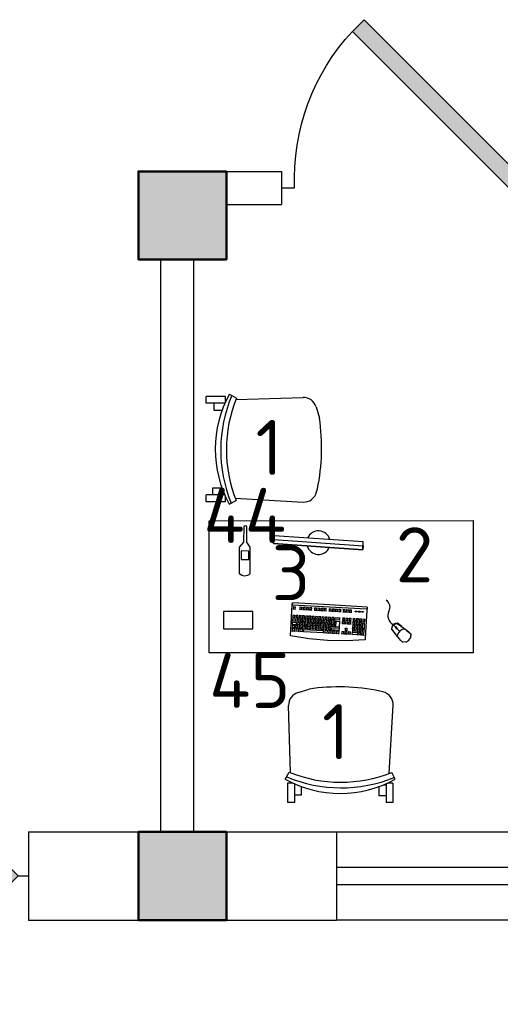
# Model space of a CAD drawing. Header units: millimetres. Extents: x 151654 to 877351, y 70322 to 154322.
# Tile 46 of 173: x 238033 to 240217, y 128156 to 132627. Entities that reach past the tile are written whole.
import ezdxf

# ---------------------------------------------------------------- set-up
doc = ezdxf.new("R2010")
doc.units = ezdxf.units.MM
doc.layers.add('kolonn', color=7, linetype='Continuous')
doc.layers.add('технологич.о', color=152, linetype='Continuous', lineweight=30)
doc.styles.add('GOST', font='isocpeur.ttf')

# ---------------------------------------------------------------- blocks, each defined once
blk = doc.blocks.new('ghsdd')
at = {"ltscale": 50, "true_color": 0x757575}
h = blk.add_hatch(color=8, dxfattribs=at)
h.paths.add_polyline_path([(0, 200), (-200, 200), (-200, 0), (0, 0)])
h.paths.add_polyline_path([(200, 0), (200, 200), (0, 200), (0, 0)])
h.paths.add_polyline_path([(0, 0), (-200, 0), (-200, -200), (0, -200)])
h.paths.add_polyline_path([(0, 0), (0, -200), (200, -200), (200, 0)])
at = {"lineweight": 50, "ltscale": 50}
blk.add_lwpolyline([(200, 200), (200, -200), (-200, -200), (-200, 200), (200, 200)], dxfattribs=at)
blk = doc.blocks.new('jfgjhsdf')
blk.add_hatch(color=1).paths.add_polyline_path([(-592.6, 730.9), (-636.7, 686.7), (0, 50), (44.2, 94.2)])
at = {"color": 1}
for p, q in [((0, 1000), (0, 950)), ((0, 50), (0, 0))]:
    blk.add_line(p, q, dxfattribs=at)
blk.add_lwpolyline([(0, 50), (-636.7, 686.7), (-592.6, 730.9), (44.2, 94.2), (0, 50)], dxfattribs=at)
blk.add_arc((-33.5, 129.6), 821.1, 87.662, 132.9147, dxfattribs=at)
blk = doc.blocks.new('клавиатура')
at = {"layer": 'технологич.о', "ltscale": 2}
for p, q in [((-819747.7, 168021.3), (-819733.3, 168105.6)), ((-819733.3, 168105.6), (-819592.6, 168097.4)), ((-819712.4, 168098.6), (-819713.7, 168099.7)), ((-819713.1, 168087), (-819712.4, 168098.6)), ((-819701.9, 168098), (-819712.4, 168098.6)), ((-819702.6, 168086.4), (-819701.9, 168098)), ((-819701.9, 168098), (-819700.9, 168098.7)), ((-819697.1, 168097.7), (-819698.3, 168098.8)), ((-819697.8, 168086), (-819697.1, 168097.7)), ((-819686.6, 168097.1), (-819697.1, 168097.7)), ((-819687.3, 168085.4), (-819686.6, 168097.1)), ((-819686.6, 168097.1), (-819685.7, 168097.7)), ((-819682.4, 168096.8), (-819683.4, 168097.8)), ((-819683.4, 168078.8), (-819682.4, 168096.8)), ((-819682.4, 168096.8), (-819671.9, 168096.2)), ((-819671.9, 168096.2), (-819672.9, 168078.2)), ((-819671.9, 168096.2), (-819671.1, 168096.8)), ((-819667.1, 168095.9), (-819668, 168096.8)), ((-819592.6, 168097.4), (-819598, 168012.6)), ((-819593.9, 167927.3), (-819584.1, 168096.9)), ((-819584.1, 168096.9), (-819592.6, 168097.4)), ((-819591.9, 168097.4), (-819584.1, 168096.9)), ((-819716.4, 168050.3), (-819715.2, 168051.6)), ((-819714.5, 168063.2), (-819715.6, 168064.3)), ((-819715.4, 168067.9), (-819714.1, 168069.2)), ((-819715.2, 168051.6), (-819714.5, 168063.2)), ((-819715.2, 168051.6), (-819704.6, 168051)), ((-819713.5, 168080.8), (-819714.7, 168081.9)), ((-819714.5, 168085.6), (-819713.1, 168087)), ((-819704, 168062.6), (-819714.5, 168063.2)), ((-819714.1, 168069.2), (-819713.5, 168080.8)), ((-819714.1, 168069.2), (-819703.6, 168068.6)), ((-819702.9, 168080.2), (-819713.5, 168080.8)), ((-819713.1, 168087), (-819702.6, 168086.4)), ((-819704.6, 168051), (-819704, 168062.6)), ((-819704, 168062.6), (-819703, 168063.2)), ((-819703.6, 168068.6), (-819702.9, 168080.2)), ((-819703.6, 168068.6), (-819702.8, 168067.6)), ((-819702.9, 168080.2), (-819701.9, 168080.9)), ((-819702.6, 168086.4), (-819701.7, 168085.3)), ((-819699.9, 168052), (-819700.9, 168052.9)), ((-819700.7, 168056.8), (-819699.6, 168057.6)), ((-819700.5, 168043.1), (-819699.9, 168052)), ((-819699.1, 168066.6), (-819700.1, 168067.5)), ((-819699.9, 168071.3), (-819698.8, 168072.2)), ((-819689.4, 168051.4), (-819699.9, 168052)), ((-819699.6, 168057.6), (-819699.1, 168066.6)), ((-819699.6, 168057.6), (-819689.1, 168057)), ((-819698.2, 168081.2), (-819699.3, 168082.2)), ((-819688.6, 168066), (-819699.1, 168066.6)), ((-819699, 168085.1), (-819697.8, 168086)), ((-819698.8, 168072.2), (-819698.2, 168081.2)), ((-819698.8, 168072.2), (-819688.2, 168071.6)), ((-819687.7, 168080.6), (-819698.2, 168081.2)), ((-819697.8, 168086), (-819687.3, 168085.4)), ((-819689.9, 168042.5), (-819689.4, 168051.4)), ((-819689.4, 168051.4), (-819688.7, 168051.9)), ((-819689.1, 168057), (-819688.6, 168066)), ((-819689.1, 168057), (-819688.4, 168056.4)), ((-819688.6, 168066), (-819687.8, 168066.5)), ((-819688.2, 168071.6), (-819687.7, 168080.6)), ((-819688.2, 168071.6), (-819687.5, 168070.9)), ((-819687.7, 168080.6), (-819686.8, 168081.2)), ((-819687.3, 168085.4), (-819686.5, 168084.7)), ((-819684.2, 168058.5), (-819685.1, 168059.3)), ((-819684.9, 168063.3), (-819683.9, 168064.2)), ((-819684.7, 168049.6), (-819684.2, 168058.5)), ((-819684.5, 168077.9), (-819683.4, 168078.8)), ((-819683.3, 168073.1), (-819684.3, 168074)), ((-819673.7, 168057.9), (-819684.2, 168058.5)), ((-819683.9, 168064.2), (-819683.3, 168073.1)), ((-819683.9, 168064.2), (-819673.3, 168063.6)), ((-819683.4, 168078.8), (-819672.9, 168078.2)), ((-819672.8, 168072.5), (-819683.3, 168073.1)), ((-819674.2, 168048.9), (-819673.7, 168057.9)), ((-819673.7, 168057.9), (-819673, 168058.4)), ((-819673.3, 168063.6), (-819672.8, 168072.5)), ((-819673.3, 168063.6), (-819672.7, 168062.9)), ((-819672.9, 168078.2), (-819672.3, 168077.5)), ((-819672.8, 168072.5), (-819672.1, 168073)), ((-819670.2, 168050.7), (-819669.2, 168051.4)), ((-819668.7, 168060.4), (-819669.5, 168061.2)), ((-819669.4, 168065.2), (-819668.4, 168066)), ((-819669.2, 168051.4), (-819668.7, 168060.4)), ((-819669.2, 168051.4), (-819658.7, 168050.8)), ((-819668.9, 168080.2), (-819667.9, 168081.1)), ((-819667.9, 168075), (-819668.8, 168075.8)), ((-819658.2, 168059.8), (-819668.7, 168060.4)), ((-819668.4, 168066), (-819667.9, 168075)), ((-819668.4, 168066), (-819657.8, 168065.4)), ((-819667.9, 168081.1), (-819667.1, 168095.9)), ((-819667.9, 168081.1), (-819657.4, 168080.5)), ((-819657.3, 168074.4), (-819667.9, 168075)), ((-819667.1, 168095.9), (-819656.6, 168095.3)), ((-819658.7, 168050.8), (-819658.2, 168059.8)), ((-819658.2, 168059.8), (-819657.5, 168060.2)), ((-819657.8, 168065.4), (-819657.3, 168074.4)), ((-819657.8, 168065.4), (-819657.3, 168064.8)), ((-819656.6, 168095.3), (-819657.4, 168080.5)), ((-819657.4, 168080.5), (-819656.8, 168079.9)), ((-819657.3, 168074.4), (-819656.6, 168074.9)), ((-819656.6, 168095.3), (-819655.8, 168095.8)), ((-819653.7, 168051.4), (-819654.6, 168052.2)), ((-819654.3, 168056.2), (-819653.3, 168057)), ((-819654.2, 168042.4), (-819653.7, 168051.4)), ((-819652.8, 168065.9), (-819653.7, 168066.8)), ((-819643.1, 168050.8), (-819653.7, 168051.4)), ((-819653.5, 168070.7), (-819652.5, 168071.5)), ((-819653.3, 168057), (-819652.8, 168065.9)), ((-819653.3, 168057), (-819642.8, 168056.3)), ((-819652, 168080.5), (-819652.9, 168081.3)), ((-819642.3, 168065.3), (-819652.8, 168065.9)), ((-819652.7, 168085.2), (-819651.7, 168086)), ((-819652.5, 168071.5), (-819652, 168080.5)), ((-819652.5, 168071.5), (-819642, 168070.9)), ((-819651.1, 168095), (-819652.1, 168095.9)), ((-819641.5, 168079.9), (-819652, 168080.5)), ((-819651.7, 168086), (-819651.1, 168095)), ((-819651.7, 168086), (-819641.1, 168085.4)), ((-819640.6, 168094.4), (-819651.1, 168095)), ((-819643.1, 168050.8), (-819642.4, 168051.3)), ((-819642.8, 168056.3), (-819642.3, 168065.3)), ((-819642.8, 168056.3), (-819642.2, 168055.7)), ((-819642.3, 168065.3), (-819641.6, 168065.8)), ((-819642, 168070.9), (-819641.5, 168079.9)), ((-819642, 168070.9), (-819641.4, 168070.3)), ((-819641.5, 168079.9), (-819640.8, 168080.4)), ((-819641.1, 168085.4), (-819640.6, 168094.4)), ((-819641.1, 168085.4), (-819640.5, 168084.8)), ((-819640.6, 168094.4), (-819639.9, 168094.9)), ((-819616.2, 168053.6), (-819615.4, 168054.3)), ((-819614.8, 168063.2), (-819615.6, 168064)), ((-819615.4, 168054.3), (-819614.8, 168063.2)), ((-819615.4, 168054.3), (-819604.8, 168053.7)), ((-819604.3, 168062.6), (-819614.8, 168063.2)), ((-819614.5, 168083.2), (-819613.7, 168083.8)), ((-819613.1, 168092.8), (-819613.9, 168093.5)), ((-819613.7, 168083.8), (-819613.1, 168092.8)), ((-819613.7, 168083.8), (-819603.1, 168083.2)), ((-819602.6, 168092.2), (-819613.1, 168092.8)), ((-819604.8, 168053.7), (-819604.3, 168062.6)), ((-819604.8, 168053.7), (-819604.1, 168052.9)), ((-819604.3, 168062.6), (-819603.4, 168063.3)), ((-819603.1, 168083.2), (-819602.6, 168092.2)), ((-819603.1, 168083.2), (-819602.3, 168082.4)), ((-819602.6, 168092.2), (-819601.7, 168092.8)), ((-819756.1, 167936.7), (-819747.7, 168021.3)), ((-819720.7, 167956.1), (-819715.5, 168046)), ((-819715.5, 168046), (-819716.6, 168047.1)), ((-819715.5, 168046), (-819705, 168045.4)), ((-819705, 168045.4), (-819710.2, 167955.5)), ((-819705, 168045.4), (-819704.1, 168046)), ((-819704.6, 168051), (-819703.9, 168050)), ((-819702.5, 168007.8), (-819703.4, 168008.7)), ((-819703.2, 168012.6), (-819702.2, 168013.4)), ((-819703, 167998.9), (-819702.5, 168007.8)), ((-819701.7, 168022.4), (-819702.6, 168023.3)), ((-819692, 168007.2), (-819702.5, 168007.8)), ((-819702.3, 168027.5), (-819701.3, 168028.3)), ((-819702.2, 168013.4), (-819701.7, 168022.4)), ((-819702.2, 168013.4), (-819691.6, 168012.8)), ((-819700.8, 168037.3), (-819701.7, 168038.2)), ((-819691.1, 168021.8), (-819701.7, 168022.4)), ((-819701.5, 168042.2), (-819700.5, 168043.1)), ((-819701.3, 168028.3), (-819700.8, 168037.3)), ((-819701.3, 168028.3), (-819690.8, 168027.7)), ((-819690.3, 168036.7), (-819700.8, 168037.3)), ((-819700.5, 168043.1), (-819689.9, 168042.5)), ((-819692.5, 167998.2), (-819692, 168007.2)), ((-819692, 168007.2), (-819691.2, 168007.7)), ((-819691.6, 168012.8), (-819691.1, 168021.8)), ((-819691.6, 168012.8), (-819691, 168012.2)), ((-819691.1, 168021.8), (-819690.4, 168022.3)), ((-819690.8, 168027.7), (-819690.3, 168036.7)), ((-819690.8, 168027.7), (-819690.1, 168027.1)), ((-819690.3, 168036.7), (-819689.5, 168037.2)), ((-819689.9, 168042.5), (-819689.3, 168041.8)), ((-819686.7, 168014.3), (-819687.6, 168015.1)), ((-819687.4, 168019.5), (-819686.4, 168020.3)), ((-819687.3, 168005.3), (-819686.7, 168014.3)), ((-819685.9, 168029.2), (-819686.8, 168030)), ((-819676.2, 168013.7), (-819686.7, 168014.3)), ((-819686.5, 168034.2), (-819685.5, 168035)), ((-819686.4, 168020.3), (-819685.9, 168029.2)), ((-819686.4, 168020.3), (-819675.9, 168019.6)), ((-819685, 168044), (-819685.9, 168044.8)), ((-819675.4, 168028.6), (-819685.9, 168029.2)), ((-819685.7, 168048.8), (-819684.7, 168049.6)), ((-819685.5, 168035), (-819685, 168044)), ((-819685.5, 168035), (-819675, 168034.4)), ((-819674.5, 168043.3), (-819685, 168044)), ((-819684.7, 168049.6), (-819674.2, 168048.9)), ((-819676.7, 168004.7), (-819676.2, 168013.7)), ((-819676.2, 168013.7), (-819675.6, 168014.2)), ((-819675.9, 168019.6), (-819675.4, 168028.6)), ((-819675.9, 168019.6), (-819675.3, 168019.1)), ((-819675.4, 168028.6), (-819674.7, 168029.1)), ((-819675, 168034.4), (-819674.5, 168043.3)), ((-819675, 168034.4), (-819674.4, 168033.8)), ((-819674.5, 168043.3), (-819673.8, 168043.8)), ((-819674.2, 168048.9), (-819673.6, 168048.4)), ((-819672.7, 168006.5), (-819671.8, 168007.2)), ((-819671.3, 168016.2), (-819672.1, 168017)), ((-819671.9, 168021.4), (-819670.9, 168022.1)), ((-819671.8, 168007.2), (-819671.3, 168016.2)), ((-819671.8, 168007.2), (-819661.3, 168006.6)), ((-819660.7, 168015.6), (-819671.3, 168016.2)), ((-819670.4, 168031.1), (-819671.2, 168031.9)), ((-819671, 168036.1), (-819670.1, 168036.8)), ((-819670.9, 168022.1), (-819670.4, 168031.1)), ((-819670.9, 168022.1), (-819660.4, 168021.5)), ((-819669.5, 168045.8), (-819670.4, 168046.6)), ((-819659.9, 168030.5), (-819670.4, 168031.1)), ((-819670.1, 168036.8), (-819669.5, 168045.8)), ((-819670.1, 168036.8), (-819659.5, 168036.2)), ((-819659, 168045.2), (-819669.5, 168045.8)), ((-819661.3, 168006.6), (-819660.7, 168015.6)), ((-819661.3, 168006.6), (-819660.7, 168006)), ((-819660.7, 168015.6), (-819660.1, 168016)), ((-819660.4, 168021.5), (-819659.9, 168030.5)), ((-819660.4, 168021.5), (-819659.8, 168020.9)), ((-819659.9, 168030.5), (-819659.2, 168030.9)), ((-819659.5, 168036.2), (-819659, 168045.2)), ((-819659.5, 168036.2), (-819659, 168035.7)), ((-819659, 168045.2), (-819658.4, 168045.6)), ((-819658.7, 168050.8), (-819658.1, 168050.2)), ((-819656.2, 168007.2), (-819657.1, 168008.1)), ((-819656.9, 168012.5), (-819655.9, 168013.3)), ((-819656.7, 167998.3), (-819656.2, 168007.2)), ((-819655.4, 168022.3), (-819656.3, 168023.1)), ((-819645.7, 168006.6), (-819656.2, 168007.2)), ((-819656, 168027.1), (-819655, 168027.9)), ((-819655.9, 168013.3), (-819655.4, 168022.3)), ((-819655.9, 168013.3), (-819645.3, 168012.7)), ((-819654.5, 168036.8), (-819655.4, 168037.7)), ((-819644.8, 168021.7), (-819655.4, 168022.3)), ((-819655.2, 168041.6), (-819654.2, 168042.4)), ((-819655, 168027.9), (-819654.5, 168036.8)), ((-819655, 168027.9), (-819644.5, 168027.3)), ((-819644, 168036.2), (-819654.5, 168036.8)), ((-819654.2, 168042.4), (-819643.7, 168041.8)), ((-819646.2, 167997.6), (-819645.7, 168006.6)), ((-819645.7, 168006.6), (-819645, 168007.1)), ((-819645.3, 168012.7), (-819644.8, 168021.7)), ((-819645.3, 168012.7), (-819644.8, 168012.1)), ((-819644.8, 168021.7), (-819644.1, 168022.2)), ((-819644.5, 168027.3), (-819644, 168036.2)), ((-819644.5, 168027.3), (-819643.9, 168026.6)), ((-819644, 168036.2), (-819643.3, 168036.7)), ((-819643.7, 168041.8), (-819643.1, 168050.8)), ((-819643.7, 168041.8), (-819643.1, 168041.2)), ((-819618.8, 168008.7), (-819618, 168009.4)), ((-819617.4, 168018.4), (-819618.2, 168019.1)), ((-819618, 168023.7), (-819617.1, 168024.3)), ((-819618, 168009.4), (-819617.4, 168018.4)), ((-819618, 168009.4), (-819607.4, 168008.8)), ((-819616.6, 168033.3), (-819617.4, 168034)), ((-819606.9, 168017.8), (-819617.4, 168018.4)), ((-819617.1, 168038.4), (-819616.2, 168039.1)), ((-819617.1, 168024.3), (-819616.6, 168033.3)), ((-819617.1, 168024.3), (-819606.6, 168023.7)), ((-819606.1, 168032.7), (-819616.6, 168033.3)), ((-819615.7, 168048.1), (-819616.5, 168048.8)), ((-819616.2, 168039.1), (-819615.7, 168048.1)), ((-819616.2, 168039.1), (-819605.7, 168038.5)), ((-819605.2, 168047.5), (-819615.7, 168048.1)), ((-819607.4, 168008.8), (-819606.9, 168017.8)), ((-819607.4, 168008.8), (-819606.7, 168008)), ((-819606.9, 168017.8), (-819606, 168018.4)), ((-819606.6, 168023.7), (-819606.1, 168032.7)), ((-819606.6, 168023.7), (-819605.8, 168022.9)), ((-819606.1, 168032.7), (-819605.1, 168033.3)), ((-819605.7, 168038.5), (-819605.2, 168047.5)), ((-819605.7, 168038.5), (-819604.9, 168037.7)), ((-819605.2, 168047.5), (-819604.3, 168048.1)), ((-819598, 168012.6), (-819602.5, 167927.8)), ((-819705, 167964.2), (-819705.9, 167965)), ((-819705.7, 167969), (-819704.7, 167969.8)), ((-819705.5, 167955.2), (-819705, 167964.2)), ((-819704.2, 167978.7), (-819705.1, 167979.6)), ((-819694.5, 167963.6), (-819705, 167964.2)), ((-819704.9, 167983.5), (-819703.9, 167984.3)), ((-819704.7, 167969.8), (-819704.2, 167978.7)), ((-819704.7, 167969.8), (-819694.2, 167969.2)), ((-819703.3, 167993.3), (-819704.3, 167994.1)), ((-819693.7, 167978.1), (-819704.2, 167978.7)), ((-819704, 167998.1), (-819703, 167998.9)), ((-819703.9, 167984.3), (-819703.3, 167993.3)), ((-819703.9, 167984.3), (-819693.3, 167983.7)), ((-819692.8, 167992.7), (-819703.3, 167993.3)), ((-819703, 167998.9), (-819692.5, 167998.2)), ((-819695, 167954.6), (-819694.5, 167963.6)), ((-819694.5, 167963.6), (-819693.8, 167964)), ((-819694.2, 167969.2), (-819693.7, 167978.1)), ((-819694.2, 167969.2), (-819693.6, 167968.6)), ((-819693.7, 167978.1), (-819693, 167978.6)), ((-819693.3, 167983.7), (-819692.8, 167992.7)), ((-819693.3, 167983.7), (-819692.7, 167983.1)), ((-819692.8, 167992.7), (-819692.1, 167993.1)), ((-819692.5, 167998.2), (-819691.9, 167997.6)), ((-819689.3, 167970.7), (-819690.1, 167971.4)), ((-819689.9, 167975.5), (-819689, 167976.2)), ((-819689.8, 167961.7), (-819689.3, 167970.7)), ((-819688.4, 167985.2), (-819689.3, 167986)), ((-819678.7, 167970.1), (-819689.3, 167970.7)), ((-819689, 167990), (-819688.1, 167990.8)), ((-819689, 167976.2), (-819688.4, 167985.2)), ((-819689, 167976.2), (-819678.4, 167975.6)), ((-819687.6, 167999.8), (-819688.4, 168000.6)), ((-819677.9, 167984.6), (-819688.4, 167985.2)), ((-819688.2, 168004.6), (-819687.3, 168005.3)), ((-819688.1, 167990.8), (-819687.6, 167999.8)), ((-819688.1, 167990.8), (-819677.6, 167990.2)), ((-819677.1, 167999.1), (-819687.6, 167999.8)), ((-819687.3, 168005.3), (-819676.7, 168004.7)), ((-819679.3, 167961.1), (-819678.7, 167970.1)), ((-819678.7, 167970.1), (-819678.1, 167970.5)), ((-819678.4, 167975.6), (-819677.9, 167984.6)), ((-819678.4, 167975.6), (-819677.9, 167975.1)), ((-819677.9, 167984.6), (-819677.3, 167985)), ((-819677.6, 167990.2), (-819677.1, 167999.1)), ((-819677.6, 167990.2), (-819677, 167989.6)), ((-819677.1, 167999.1), (-819676.4, 167999.6)), ((-819676.7, 168004.7), (-819676.2, 168004.2)), ((-819675.2, 167962.8), (-819674.3, 167963.6)), ((-819673.8, 167972.5), (-819674.6, 167973.3)), ((-819674.4, 167977.4), (-819673.5, 167978.1)), ((-819674.3, 167963.6), (-819673.8, 167972.5)), ((-819674.3, 167963.6), (-819663.8, 167962.9)), ((-819672.9, 167987), (-819673.8, 167987.8)), ((-819663.3, 167971.9), (-819673.8, 167972.5)), ((-819673.5, 167991.9), (-819672.6, 167992.6)), ((-819673.5, 167978.1), (-819672.9, 167987)), ((-819673.5, 167978.1), (-819662.9, 167977.5)), ((-819672.1, 168001.6), (-819672.9, 168002.4)), ((-819662.4, 167986.4), (-819672.9, 167987)), ((-819672.6, 167992.6), (-819672.1, 168001.6)), ((-819672.6, 167992.6), (-819662.1, 167992)), ((-819661.6, 168001), (-819672.1, 168001.6)), ((-819663.8, 167962.9), (-819663.3, 167971.9)), ((-819663.8, 167962.9), (-819663.3, 167962.4)), ((-819663.3, 167971.9), (-819662.7, 167972.3)), ((-819662.9, 167977.5), (-819662.4, 167986.4)), ((-819662.9, 167977.5), (-819662.4, 167976.9)), ((-819662.4, 167986.4), (-819661.8, 167986.9)), ((-819662.1, 167992), (-819661.6, 168001)), ((-819662.1, 167992), (-819661.6, 167991.5)), ((-819661.6, 168001), (-819661, 168001.4)), ((-819658.8, 167962.6), (-819659.7, 167963.5)), ((-819659.4, 167967.9), (-819658.5, 167968.7)), ((-819659.3, 167953.7), (-819658.8, 167962.6)), ((-819657.9, 167977.7), (-819658.8, 167978.5)), ((-819648.3, 167962), (-819658.8, 167962.6)), ((-819658.6, 167983), (-819657.6, 167983.8)), ((-819658.5, 167968.7), (-819657.9, 167977.7)), ((-819658.5, 167968.7), (-819647.9, 167968.1)), ((-819657.1, 167992.7), (-819657.9, 167993.5)), ((-819647.4, 167977), (-819657.9, 167977.7)), ((-819657.7, 167997.5), (-819656.7, 167998.3)), ((-819657.6, 167983.8), (-819657.1, 167992.7)), ((-819657.6, 167983.8), (-819647.1, 167983.1)), ((-819646.5, 167992.1), (-819657.1, 167992.7)), ((-819656.7, 167998.3), (-819646.2, 167997.6)), ((-819648.8, 167953.1), (-819648.3, 167962)), ((-819648.3, 167962), (-819647.6, 167962.5)), ((-819647.9, 167968.1), (-819647.4, 167977)), ((-819647.9, 167968.1), (-819647.4, 167967.5)), ((-819647.4, 167977), (-819646.7, 167977.5)), ((-819647.1, 167983.1), (-819646.5, 167992.1)), ((-819647.1, 167983.1), (-819646.5, 167982.6)), ((-819646.5, 167992.1), (-819645.9, 167992.6)), ((-819646.2, 167997.6), (-819645.6, 167997.1)), ((-819620.4, 167967.3), (-819621.2, 167968)), ((-819620.9, 167972.2), (-819620.1, 167972.9)), ((-819620.9, 167958.3), (-819620.4, 167967.3)), ((-819609.9, 167966.7), (-819620.4, 167967.3)), ((-819619.6, 167981.8), (-819620.3, 167982.6)), ((-819620.1, 167986.6), (-819619.2, 167987.3)), ((-819620.1, 167972.9), (-819619.6, 167981.8)), ((-819620.1, 167972.9), (-819609.6, 167972.2)), ((-819609, 167981.2), (-819619.6, 167981.8)), ((-819618.7, 167996.3), (-819619.5, 167997)), ((-819619.2, 167987.3), (-819618.7, 167996.3)), ((-819619.2, 167987.3), (-819608.7, 167986.7)), ((-819608.2, 167995.7), (-819618.7, 167996.3)), ((-819610.4, 167957.7), (-819609.9, 167966.7)), ((-819609.9, 167966.7), (-819609, 167967.3)), ((-819609.6, 167972.2), (-819609, 167981.2)), ((-819609.6, 167972.2), (-819608.8, 167971.5)), ((-819609, 167981.2), (-819608.1, 167981.8)), ((-819608.7, 167986.7), (-819608.2, 167995.7)), ((-819608.7, 167986.7), (-819607.9, 167985.9)), ((-819608.2, 167995.7), (-819607.3, 167996.3)), ((-819757.4, 167851.6), (-819756.1, 167936.7)), ((-819723.9, 167919.5), (-819722.8, 167920.7)), ((-819722.1, 167932.3), (-819723.1, 167933.2)), ((-819722.8, 167937.4), (-819721.7, 167938.5)), ((-819722.8, 167920.7), (-819722.1, 167932.3)), ((-819722.8, 167920.7), (-819712.2, 167920.1)), ((-819721, 167950.1), (-819722.1, 167951)), ((-819711.6, 167931.6), (-819722.1, 167932.3)), ((-819721.8, 167954.9), (-819720.7, 167956.1)), ((-819721.7, 167938.5), (-819721, 167950.1)), ((-819721.7, 167938.5), (-819711.2, 167937.9)), ((-819710.5, 167949.5), (-819721, 167950.1)), ((-819720.7, 167956.1), (-819710.2, 167955.5)), ((-819712.2, 167920.1), (-819711.6, 167931.6)), ((-819712.2, 167920.1), (-819711.5, 167919.2)), ((-819711.6, 167931.6), (-819710.7, 167932.2)), ((-819711.2, 167937.9), (-819710.5, 167949.5)), ((-819711.2, 167937.9), (-819710.5, 167937)), ((-819710.5, 167949.5), (-819709.7, 167950.1)), ((-819710.2, 167955.5), (-819709.5, 167954.6)), ((-819709.7, 167884), (-819707.6, 167919.8)), ((-819707.6, 167919.8), (-819708.5, 167920.7)), ((-819708.2, 167924.8), (-819707.3, 167925.6)), ((-819706.7, 167934.6), (-819707.6, 167935.4)), ((-819707.6, 167919.8), (-819697.1, 167919.2)), ((-819707.4, 167939.6), (-819706.4, 167940.3)), ((-819707.3, 167925.6), (-819706.7, 167934.6)), ((-819707.3, 167925.6), (-819696.7, 167925)), ((-819705.9, 167949.3), (-819706.8, 167950.1)), ((-819696.2, 167934), (-819706.7, 167934.6)), ((-819706.5, 167954.4), (-819705.5, 167955.2)), ((-819706.4, 167940.3), (-819705.9, 167949.3)), ((-819706.4, 167940.3), (-819695.9, 167939.7)), ((-819695.4, 167948.7), (-819705.9, 167949.3)), ((-819705.5, 167955.2), (-819695, 167954.6)), ((-819697.1, 167919.2), (-819699.2, 167883.4)), ((-819697.1, 167919.2), (-819696.4, 167919.7)), ((-819696.7, 167925), (-819696.2, 167934)), ((-819696.7, 167925), (-819696.1, 167924.4)), ((-819696.2, 167934), (-819695.5, 167934.4)), ((-819695.9, 167939.7), (-819695.4, 167948.7)), ((-819695.9, 167939.7), (-819695.3, 167939.1)), ((-819695.4, 167948.7), (-819694.7, 167949.2)), ((-819695, 167954.6), (-819694.4, 167954)), ((-819693.2, 167917.5), (-819692.3, 167918.2)), ((-819691.8, 167927.2), (-819692.6, 167928)), ((-819692.4, 167931.5), (-819691.5, 167932.3)), ((-819692.3, 167918.2), (-819691.8, 167927.2)), ((-819692.3, 167918.2), (-819681.8, 167917.6)), ((-819691, 167941.2), (-819691.8, 167942)), ((-819681.3, 167926.6), (-819691.8, 167927.2)), ((-819691.6, 167946.4), (-819690.6, 167947.1)), ((-819691.5, 167932.3), (-819691, 167941.2)), ((-819691.5, 167932.3), (-819681, 167931.7)), ((-819680.5, 167940.6), (-819691, 167941.2)), ((-819690.1, 167956.1), (-819690.9, 167956.9)), ((-819690.7, 167961), (-819689.8, 167961.7)), ((-819690.6, 167947.1), (-819690.1, 167956.1)), ((-819690.6, 167947.1), (-819680.1, 167946.5)), ((-819679.6, 167955.5), (-819690.1, 167956.1)), ((-819689.8, 167961.7), (-819679.3, 167961.1)), ((-819681.8, 167917.6), (-819681.3, 167926.6)), ((-819681.8, 167917.6), (-819681.2, 167917)), ((-819681.3, 167926.6), (-819680.6, 167927)), ((-819681, 167931.7), (-819680.5, 167940.6)), ((-819681, 167931.7), (-819680.4, 167931.1)), ((-819680.5, 167940.6), (-819679.8, 167941.1)), ((-819680.1, 167946.5), (-819679.6, 167955.5)), ((-819680.1, 167946.5), (-819679.6, 167946)), ((-819679.6, 167955.5), (-819679, 167955.9)), ((-819679.3, 167961.1), (-819678.7, 167960.5)), ((-819677.8, 167918.7), (-819676.9, 167919.4)), ((-819676.3, 167928.4), (-819677.2, 167929.1)), ((-819676.9, 167933.4), (-819676, 167934.1)), ((-819676.9, 167919.4), (-819676.3, 167928.4)), ((-819676.9, 167919.4), (-819666.3, 167918.8)), ((-819675.5, 167943.1), (-819676.3, 167943.9)), ((-819665.8, 167927.7), (-819676.3, 167928.4)), ((-819676.1, 167948.3), (-819675.2, 167949)), ((-819676, 167934.1), (-819675.5, 167943.1)), ((-819676, 167934.1), (-819665.5, 167933.5)), ((-819665, 167942.5), (-819675.5, 167943.1)), ((-819674.6, 167958), (-819675.4, 167958.7)), ((-819675.2, 167949), (-819674.6, 167958)), ((-819675.2, 167949), (-819664.6, 167948.4)), ((-819664.1, 167957.3), (-819674.6, 167958)), ((-819666.3, 167918.8), (-819665.8, 167927.7)), ((-819666.3, 167918.8), (-819665.8, 167918.2)), ((-819665.8, 167927.7), (-819665.2, 167928.2)), ((-819665.5, 167933.5), (-819665, 167942.5)), ((-819665.5, 167933.5), (-819665, 167933)), ((-819665, 167942.5), (-819664.4, 167942.9)), ((-819664.6, 167948.4), (-819664.1, 167957.3)), ((-819664.6, 167948.4), (-819664.1, 167947.8)), ((-819664.1, 167957.3), (-819663.5, 167957.8)), ((-819661.4, 167918.5), (-819662.3, 167919.4)), ((-819662, 167923.3), (-819661, 167924.1)), ((-819661.9, 167909.6), (-819661.4, 167918.5)), ((-819660.5, 167933.1), (-819661.4, 167933.9)), ((-819650.8, 167917.9), (-819661.4, 167918.5)), ((-819661.2, 167938), (-819660.2, 167938.8)), ((-819661, 167924.1), (-819660.5, 167933.1)), ((-819661, 167924.1), (-819650.5, 167923.5)), ((-819659.7, 167947.8), (-819660.5, 167948.6)), ((-819650, 167932.5), (-819660.5, 167933.1)), ((-819660.3, 167952.9), (-819659.3, 167953.7)), ((-819660.2, 167938.8), (-819659.7, 167947.8)), ((-819660.2, 167938.8), (-819649.7, 167938.2)), ((-819649.1, 167947.1), (-819659.7, 167947.8)), ((-819659.3, 167953.7), (-819648.8, 167953.1)), ((-819651.4, 167909), (-819650.8, 167917.9)), ((-819650.8, 167917.9), (-819650.2, 167918.4)), ((-819650.5, 167923.5), (-819650, 167932.5)), ((-819650.5, 167923.5), (-819649.9, 167922.9)), ((-819650, 167932.5), (-819649.3, 167932.9)), ((-819649.7, 167938.2), (-819649.1, 167947.1)), ((-819649.7, 167938.2), (-819649.1, 167937.6)), ((-819649.1, 167947.1), (-819648.5, 167947.6)), ((-819648.8, 167953.1), (-819648.2, 167952.5)), ((-819623.9, 167920.5), (-819623.1, 167921.2)), ((-819622.6, 167930.2), (-819623.3, 167930.9)), ((-819623.1, 167921.2), (-819622.6, 167930.2)), ((-819623.1, 167921.2), (-819612.5, 167920.6)), ((-819622.6, 167943), (-819621.8, 167943.7)), ((-819612, 167929.6), (-819622.6, 167930.2)), ((-819621.3, 167952.7), (-819622, 167953.4)), ((-819621.8, 167957.7), (-819620.9, 167958.3)), ((-819621.8, 167943.7), (-819621.3, 167952.7)), ((-819621.8, 167943.7), (-819611.2, 167943.1)), ((-819610.7, 167952.1), (-819621.3, 167952.7)), ((-819620.9, 167958.3), (-819610.4, 167957.7)), ((-819612.5, 167920.6), (-819612, 167929.6)), ((-819612.5, 167920.6), (-819611.8, 167919.8)), ((-819612, 167929.6), (-819611.1, 167930.2)), ((-819611.2, 167943.1), (-819610.7, 167952.1)), ((-819611.2, 167943.1), (-819610.5, 167942.3)), ((-819610.7, 167952.1), (-819609.8, 167952.7)), ((-819610.4, 167957.7), (-819609.6, 167956.9)), ((-819602.5, 167927.8), (-819607.8, 167843)), ((-819603.7, 167757.6), (-819593.9, 167927.3)), ((-819725.5, 167872.6), (-819726.6, 167873.5)), ((-819726.1, 167863.6), (-819725.5, 167872.6)), ((-819726, 167884.4), (-819724.8, 167885.6)), ((-819715, 167871.9), (-819725.5, 167872.6)), ((-819724.1, 167897.2), (-819725.2, 167898.2)), ((-819724.9, 167902), (-819723.8, 167903.1)), ((-819724.8, 167885.6), (-819724.1, 167897.2)), ((-819724.8, 167885.6), (-819714.3, 167885)), ((-819723.1, 167914.7), (-819724.1, 167915.7)), ((-819713.6, 167896.6), (-819724.1, 167897.2)), ((-819723.8, 167903.1), (-819723.1, 167914.7)), ((-819723.8, 167903.1), (-819713.2, 167902.5)), ((-819712.6, 167914.1), (-819723.1, 167914.7)), ((-819715, 167871.9), (-819714.2, 167872.5)), ((-819714.3, 167885), (-819713.6, 167896.6)), ((-819714.3, 167885), (-819713.5, 167884.1)), ((-819713.6, 167896.6), (-819712.7, 167897.2)), ((-819713.2, 167902.5), (-819712.6, 167914.1)), ((-819713.2, 167902.5), (-819712.5, 167901.6)), ((-819712.6, 167914.1), (-819711.7, 167914.7)), ((-819710.7, 167883.3), (-819709.7, 167884)), ((-819709.7, 167884), (-819699.2, 167883.4)), ((-819699.2, 167883.4), (-819698.5, 167882.8)), ((-819696, 167882.3), (-819694.8, 167883.2)), ((-819694, 167900.1), (-819694.9, 167901.1)), ((-819694.8, 167883.2), (-819694, 167900.1)), ((-819694.8, 167883.2), (-819668.5, 167881.6)), ((-819694.3, 167903.5), (-819693.3, 167904.3)), ((-819694, 167900.1), (-819667.5, 167898.6)), ((-819692.8, 167913.3), (-819693.7, 167914.1)), ((-819693.3, 167904.3), (-819692.8, 167913.3)), ((-819693.3, 167904.3), (-819682.8, 167903.7)), ((-819682.3, 167912.7), (-819692.8, 167913.3)), ((-819682.8, 167903.7), (-819682.3, 167912.7)), ((-819682.8, 167903.7), (-819682.2, 167903.1)), ((-819682.3, 167912.7), (-819681.6, 167913.2)), ((-819678.7, 167903.8), (-819677.7, 167904.5)), ((-819677.2, 167913.5), (-819678, 167914.3)), ((-819677.7, 167904.5), (-819677.2, 167913.5)), ((-819677.7, 167904.5), (-819667.2, 167903.9)), ((-819666.7, 167912.9), (-819677.2, 167913.5)), ((-819667.5, 167898.6), (-819668.5, 167881.6)), ((-819668.5, 167881.6), (-819668.1, 167881.3)), ((-819667.5, 167898.6), (-819667, 167898.9)), ((-819667.2, 167903.9), (-819666.7, 167912.9)), ((-819667.2, 167903.9), (-819666.7, 167903.4)), ((-819666.7, 167912.9), (-819666.1, 167913.3)), ((-819664.5, 167880.8), (-819663.5, 167881.4)), ((-819663.5, 167881.4), (-819662.2, 167903.7)), ((-819663.5, 167881.4), (-819653, 167880.8)), ((-819662.2, 167903.7), (-819663.1, 167904.5)), ((-819662.9, 167908.8), (-819661.9, 167909.6)), ((-819662.2, 167903.7), (-819651.7, 167903)), ((-819661.9, 167909.6), (-819651.4, 167909)), ((-819651.7, 167903), (-819653, 167880.8)), ((-819653, 167880.8), (-819652.4, 167880.3)), ((-819651.7, 167903), (-819651, 167903.5)), ((-819651.4, 167909), (-819650.8, 167908.4)), ((-819626.5, 167876.5), (-819625.6, 167877.2)), ((-819625.1, 167886.2), (-819625.9, 167886.9)), ((-819625.6, 167891.4), (-819624.8, 167892.1)), ((-819625.6, 167877.2), (-819625.1, 167886.2)), ((-819625.6, 167877.2), (-819615.1, 167876.6)), ((-819614.6, 167885.6), (-819625.1, 167886.2)), ((-819624.2, 167901.1), (-819625, 167901.8)), ((-819624.8, 167906.1), (-819623.9, 167906.8)), ((-819624.8, 167892.1), (-819624.2, 167901.1)), ((-819624.8, 167892.1), (-819614.2, 167891.5)), ((-819623.4, 167915.7), (-819624.2, 167916.5)), ((-819613.7, 167900.5), (-819624.2, 167901.1)), ((-819623.9, 167906.8), (-819623.4, 167915.7)), ((-819623.9, 167906.8), (-819613.4, 167906.1)), ((-819612.9, 167915.1), (-819623.4, 167915.7)), ((-819615.1, 167876.6), (-819614.6, 167885.6)), ((-819615.1, 167876.6), (-819614.3, 167875.8)), ((-819614.6, 167885.6), (-819613.7, 167886.2)), ((-819614.2, 167891.5), (-819613.7, 167900.5)), ((-819614.2, 167891.5), (-819613.5, 167890.7)), ((-819613.7, 167900.5), (-819612.8, 167901.1)), ((-819613.4, 167906.1), (-819612.9, 167915.1)), ((-819613.4, 167906.1), (-819612.6, 167905.4)), ((-819612.9, 167915.1), (-819612, 167915.7)), ((-819753, 167766.3), (-819757.4, 167851.6)), ((-819728.9, 167833.3), (-819727.8, 167834.2)), ((-819727.2, 167843.2), (-819728.3, 167844.2)), ((-819728, 167848.1), (-819726.9, 167849)), ((-819727.8, 167834.2), (-819727.2, 167843.2)), ((-819727.8, 167834.2), (-819717.2, 167833.6)), ((-819726.4, 167857.9), (-819727.4, 167858.9)), ((-819727.2, 167862.7), (-819726.1, 167863.6)), ((-819716.7, 167842.6), (-819727.2, 167843.2)), ((-819726.9, 167849), (-819726.4, 167857.9)), ((-819726.9, 167849), (-819716.4, 167848.4)), ((-819715.9, 167857.3), (-819726.4, 167857.9)), ((-819726.1, 167863.6), (-819715.5, 167863)), ((-819717.2, 167833.6), (-819716.7, 167842.6)), ((-819717.2, 167833.6), (-819716.5, 167832.9)), ((-819716.7, 167842.6), (-819715.9, 167843.2)), ((-819716.4, 167848.4), (-819715.9, 167857.3)), ((-819716.4, 167848.4), (-819715.7, 167847.6)), ((-819715.9, 167857.3), (-819715, 167857.9)), ((-819715.5, 167863), (-819715, 167871.9)), ((-819715.5, 167863), (-819714.8, 167862.3)), ((-819712.6, 167847.3), (-819711.6, 167848.1)), ((-819711.1, 167857.1), (-819712, 167857.9)), ((-819711.6, 167848.1), (-819711.1, 167857.1)), ((-819711.6, 167848.1), (-819701.1, 167847.5)), ((-819700.5, 167856.4), (-819711.1, 167857.1)), ((-819701.1, 167847.5), (-819700.5, 167856.4)), ((-819701.1, 167847.5), (-819700.4, 167846.8)), ((-819700.5, 167856.4), (-819699.8, 167857)), ((-819682.6, 167830.9), (-819681.8, 167831.6)), ((-819681.3, 167840.5), (-819682, 167841.2)), ((-819681.8, 167831.6), (-819681.3, 167840.5)), ((-819681.8, 167831.6), (-819671.3, 167830.9)), ((-819681.7, 167845.7), (-819680.9, 167846.3)), ((-819681.3, 167840.5), (-819670.7, 167839.9)), ((-819680.4, 167855.3), (-819681.1, 167855.9)), ((-819680.9, 167846.3), (-819680.4, 167855.3)), ((-819680.9, 167846.3), (-819670.4, 167845.7)), ((-819680.8, 167860.3), (-819680.1, 167860.9)), ((-819680.4, 167855.3), (-819669.9, 167854.7)), ((-819679.6, 167869.9), (-819680.2, 167870.5)), ((-819680.1, 167860.9), (-819679.6, 167869.9)), ((-819680.1, 167860.9), (-819669.6, 167860.3)), ((-819679.6, 167869.9), (-819669, 167869.3)), ((-819670.7, 167839.9), (-819671.3, 167830.9)), ((-819671.3, 167830.9), (-819670.8, 167830.5)), ((-819670.7, 167839.9), (-819670.3, 167840.2)), ((-819669.9, 167854.7), (-819670.4, 167845.7)), ((-819670.4, 167845.7), (-819670, 167845.3)), ((-819669.9, 167854.7), (-819669.4, 167855)), ((-819669, 167869.3), (-819669.6, 167860.3)), ((-819669.6, 167860.3), (-819669.2, 167859.9)), ((-819669, 167869.3), (-819668.6, 167869.6)), ((-819667.5, 167829.8), (-819666.5, 167830.7)), ((-819665.9, 167839.6), (-819666.9, 167840.5)), ((-819666.6, 167844.6), (-819665.6, 167845.4)), ((-819666.5, 167830.7), (-819665.9, 167839.6)), ((-819666.5, 167830.7), (-819655.9, 167830.1)), ((-819665.1, 167854.4), (-819666, 167855.2)), ((-819655.4, 167839), (-819665.9, 167839.6)), ((-819665.7, 167859.2), (-819664.8, 167860)), ((-819665.6, 167845.4), (-819665.1, 167854.4)), ((-819665.6, 167845.4), (-819655.1, 167844.8)), ((-819664.2, 167869), (-819665.1, 167869.8)), ((-819654.6, 167853.8), (-819665.1, 167854.4)), ((-819664.8, 167860), (-819664.2, 167869)), ((-819664.8, 167860), (-819654.2, 167859.4)), ((-819653.7, 167868.4), (-819664.2, 167869)), ((-819655.9, 167830.1), (-819655.4, 167839)), ((-819655.9, 167830.1), (-819655.3, 167829.4)), ((-819655.4, 167839), (-819654.7, 167839.5)), ((-819655.1, 167844.8), (-819654.6, 167853.8)), ((-819655.1, 167844.8), (-819654.5, 167844.2)), ((-819654.6, 167853.8), (-819653.9, 167854.3)), ((-819654.2, 167859.4), (-819653.7, 167868.4)), ((-819654.2, 167859.4), (-819653.6, 167858.8)), ((-819653.7, 167868.4), (-819653, 167868.9)), ((-819629.3, 167827.9), (-819628.4, 167828.6)), ((-819627.9, 167837.5), (-819628.7, 167838.3)), ((-819628.5, 167842.5), (-819627.6, 167843.2)), ((-819628.4, 167828.6), (-819627.9, 167837.5)), ((-819628.4, 167828.6), (-819617.9, 167828)), ((-819627.1, 167852.2), (-819627.9, 167852.9)), ((-819617.4, 167836.9), (-819627.9, 167837.5)), ((-819627.6, 167857.1), (-819626.7, 167857.8)), ((-819627.6, 167843.2), (-819627.1, 167852.2)), ((-819627.6, 167843.2), (-819617.1, 167842.6)), ((-819616.6, 167851.6), (-819627.1, 167852.2)), ((-819626.2, 167866.8), (-819627, 167867.5)), ((-819626.7, 167857.8), (-819626.2, 167866.8)), ((-819626.7, 167857.8), (-819616.2, 167857.2)), ((-819615.7, 167866.2), (-819626.2, 167866.8)), ((-819617.9, 167828), (-819617.4, 167836.9)), ((-819617.9, 167828), (-819617.1, 167827.2)), ((-819617.4, 167836.9), (-819616.5, 167837.6)), ((-819617.1, 167842.6), (-819616.6, 167851.6)), ((-819617.1, 167842.6), (-819616.3, 167841.8)), ((-819616.6, 167851.6), (-819615.6, 167852.2)), ((-819616.2, 167857.2), (-819615.7, 167866.2)), ((-819616.2, 167857.2), (-819615.4, 167856.4)), ((-819615.7, 167866.2), (-819614.8, 167866.8)), ((-819607.8, 167843), (-819612.3, 167758.1)), ((-819731.9, 167785.5), (-819730.5, 167786.6)), ((-819730, 167795.6), (-819731.2, 167796.7)), ((-819731, 167800), (-819729.7, 167800.9)), ((-819730.5, 167786.6), (-819730, 167795.6)), ((-819730.5, 167786.6), (-819720, 167786)), ((-819719.5, 167795), (-819730, 167795.6)), ((-819729.7, 167800.9), (-819728.3, 167825)), ((-819729.7, 167800.9), (-819719.2, 167800.3)), ((-819728.3, 167825), (-819729.4, 167826)), ((-819728.3, 167825), (-819717.8, 167824.3)), ((-819720, 167786), (-819719.5, 167795)), ((-819720, 167786), (-819719.1, 167785.1)), ((-819719.5, 167795), (-819718.4, 167795.7)), ((-819717.8, 167824.3), (-819719.2, 167800.3)), ((-819719.2, 167800.3), (-819718.3, 167799.5)), ((-819717.8, 167824.3), (-819716.8, 167825)), ((-819716.5, 167784.7), (-819715.2, 167785.7)), ((-819714.7, 167794.7), (-819715.8, 167795.8)), ((-819715.6, 167799.5), (-819714.3, 167800.5)), ((-819715.2, 167785.7), (-819714.7, 167794.7)), ((-819715.2, 167785.7), (-819704.7, 167785.1)), ((-819713.8, 167809.5), (-819714.9, 167810.5)), ((-819714.7, 167814.1), (-819713.5, 167815.1)), ((-819704.2, 167794.1), (-819714.7, 167794.7)), ((-819714.3, 167800.5), (-819713.8, 167809.5)), ((-819714.3, 167800.5), (-819703.8, 167799.9)), ((-819713, 167824.1), (-819714, 167825.1)), ((-819703.3, 167808.8), (-819713.8, 167809.5)), ((-819713.5, 167815.1), (-819713, 167824.1)), ((-819713.5, 167815.1), (-819703, 167814.5)), ((-819702.5, 167823.5), (-819713, 167824.1)), ((-819704.7, 167785.1), (-819704.2, 167794.1)), ((-819704.7, 167785.1), (-819703.9, 167784.3)), ((-819704.2, 167794.1), (-819703.2, 167794.8)), ((-819703.8, 167799.9), (-819703.3, 167808.8)), ((-819703.8, 167799.9), (-819703, 167799.1)), ((-819703.3, 167808.8), (-819702.4, 167809.5)), ((-819703, 167814.5), (-819702.5, 167823.5)), ((-819703, 167814.5), (-819702.2, 167813.7)), ((-819702.5, 167823.5), (-819701.6, 167824.1)), ((-819701, 167783.9), (-819699.9, 167784.8)), ((-819699.4, 167793.8), (-819700.4, 167794.8)), ((-819700.2, 167798.7), (-819699, 167799.6)), ((-819699.9, 167784.8), (-819699.4, 167793.8)), ((-819699.9, 167784.8), (-819689.3, 167784.2)), ((-819698.5, 167808.6), (-819699.5, 167809.5)), ((-819688.8, 167793.2), (-819699.4, 167793.8)), ((-819699.3, 167813.3), (-819698.2, 167814.2)), ((-819699, 167799.6), (-819698.5, 167808.6)), ((-819699, 167799.6), (-819688.5, 167799)), ((-819697.6, 167823.2), (-819698.6, 167824.1)), ((-819688, 167808), (-819698.5, 167808.6)), ((-819698.2, 167814.2), (-819697.6, 167823.2)), ((-819698.2, 167814.2), (-819687.6, 167813.6)), ((-819687.1, 167822.6), (-819697.6, 167823.2)), ((-819689.3, 167784.2), (-819688.8, 167793.2)), ((-819689.3, 167784.2), (-819688.6, 167783.5)), ((-819688.8, 167793.2), (-819688, 167793.8)), ((-819688.5, 167799), (-819688, 167808)), ((-819688.5, 167799), (-819687.8, 167798.3)), ((-819688, 167808), (-819687.2, 167808.5)), ((-819687.6, 167813.6), (-819687.1, 167822.6)), ((-819687.6, 167813.6), (-819687, 167812.9)), ((-819687.1, 167822.6), (-819686.3, 167823.1)), ((-819685.6, 167783.1), (-819684.5, 167784)), ((-819684, 167792.9), (-819685, 167793.8)), ((-819684.7, 167797.9), (-819683.7, 167798.7)), ((-819684.5, 167784), (-819684, 167792.9)), ((-819684.5, 167784), (-819674, 167783.3)), ((-819683.2, 167807.7), (-819684.1, 167808.5)), ((-819673.5, 167792.3), (-819684, 167792.9)), ((-819683.9, 167812.5), (-819682.8, 167813.3)), ((-819683.7, 167798.7), (-819683.2, 167807.7)), ((-819683.7, 167798.7), (-819673.2, 167798.1)), ((-819682.3, 167822.3), (-819683.2, 167823.1)), ((-819672.6, 167807.1), (-819683.2, 167807.7)), ((-819682.8, 167813.3), (-819682.3, 167822.3)), ((-819682.8, 167813.3), (-819672.3, 167812.7)), ((-819671.8, 167821.7), (-819682.3, 167822.3)), ((-819674, 167783.3), (-819673.5, 167792.3)), ((-819674, 167783.3), (-819673.4, 167782.7)), ((-819673.5, 167792.3), (-819672.8, 167792.8)), ((-819673.2, 167798.1), (-819672.6, 167807.1)), ((-819673.2, 167798.1), (-819672.6, 167797.5)), ((-819672.6, 167807.1), (-819671.9, 167807.6)), ((-819672.3, 167812.7), (-819671.8, 167821.7)), ((-819672.3, 167812.7), (-819671.7, 167812.1)), ((-819671.8, 167821.7), (-819671.1, 167822.2)), ((-819670.3, 167782.2), (-819669.2, 167783.1)), ((-819668.7, 167792), (-819669.7, 167792.9)), ((-819669.4, 167797), (-819668.4, 167797.8)), ((-819669.2, 167783.1), (-819668.7, 167792)), ((-819669.2, 167783.1), (-819658.7, 167782.5)), ((-819667.8, 167806.8), (-819668.8, 167807.7)), ((-819658.2, 167791.4), (-819668.7, 167792)), ((-819668.6, 167811.6), (-819667.5, 167812.4)), ((-819668.4, 167797.8), (-819667.8, 167806.8)), ((-819668.4, 167797.8), (-819657.8, 167797.2)), ((-819667, 167821.4), (-819668, 167822.3)), ((-819657.3, 167806.2), (-819667.8, 167806.8)), ((-819667.5, 167812.4), (-819667, 167821.4)), ((-819667.5, 167812.4), (-819657, 167811.8)), ((-819656.5, 167820.8), (-819667, 167821.4)), ((-819658.7, 167782.5), (-819658.2, 167791.4)), ((-819658.2, 167791.4), (-819657.4, 167791.9)), ((-819657.8, 167797.2), (-819657.3, 167806.2)), ((-819657.8, 167797.2), (-819657.2, 167796.6)), ((-819657.3, 167806.2), (-819656.6, 167806.7)), ((-819657, 167811.8), (-819656.5, 167820.8)), ((-819657, 167811.8), (-819656.4, 167811.2)), ((-819656.5, 167820.8), (-819655.7, 167821.3)), ((-819626.6, 167789), (-819626.1, 167796.2)), ((-819622.8, 167788.8), (-819626.6, 167789)), ((-819626.1, 167796.2), (-819622.4, 167796)), ((-819625.7, 167803.8), (-819625.3, 167811.1)), ((-819622, 167803.6), (-819625.7, 167803.8)), ((-819625.3, 167811.1), (-819621.5, 167810.9)), ((-819622.4, 167796), (-819622.8, 167788.8)), ((-819621.5, 167810.9), (-819622, 167803.6)), ((-819744.6, 167765.8), (-819753, 167766.3)), ((-819641.7, 167759.8), (-819744.6, 167765.8)), ((-819733, 167770.5), (-819731.4, 167771.8)), ((-819730.9, 167780.7), (-819732.3, 167782.1)), ((-819731.4, 167771.8), (-819730.9, 167780.7)), ((-819731.4, 167771.8), (-819705.7, 167770.3)), ((-819705.2, 167779.2), (-819730.9, 167780.7)), ((-819705.7, 167770.3), (-819705.2, 167779.2)), ((-819705.7, 167770.3), (-819705, 167769.5)), ((-819705.2, 167779.2), (-819704.3, 167779.8)), ((-819702.1, 167768.9), (-819700.7, 167770)), ((-819700.2, 167778.9), (-819701.4, 167780.1)), ((-819700.7, 167770), (-819700.2, 167778.9)), ((-819700.7, 167770), (-819675, 167768.5)), ((-819700.2, 167778.9), (-819674.5, 167777.4)), ((-819674.5, 167777.4), (-819675, 167768.5)), ((-819675, 167768.5), (-819674.6, 167768)), ((-819674.5, 167777.4), (-819674.1, 167777.8)), ((-819671.2, 167767.3), (-819670.1, 167768.2)), ((-819669.6, 167777.2), (-819670.5, 167778.1)), ((-819670.1, 167768.2), (-819669.6, 167777.2)), ((-819670.1, 167768.2), (-819659.6, 167767.6)), ((-819659, 167776.6), (-819669.6, 167777.2)), ((-819659.6, 167767.6), (-819659, 167776.6)), ((-819659.6, 167767.6), (-819658.9, 167766.9)), ((-819659, 167776.6), (-819658.3, 167777.1)), ((-819658.7, 167782.5), (-819658.1, 167781.8)), ((-819603.7, 167757.6), (-819641.7, 167759.8)), ((-819627.4, 167774.5), (-819627, 167781.7)), ((-819623.7, 167774.3), (-819627.4, 167774.5)), ((-819627, 167781.7), (-819623.3, 167781.5)), ((-819623.3, 167781.5), (-819623.7, 167774.3))]:
    blk.add_line(p, q, dxfattribs=at)
blk = doc.blocks.new('мышка')
at = {"layer": 'технологич.о', "ltscale": 2}
for p, q in [((-819763, 167596), (-819755.1, 167604.1)), ((-819755.1, 167604.1), (-819746.5, 167611.1)), ((-819746.5, 167611.1), (-819729.8, 167624.6)), ((-819729.8, 167624.6), (-819703.5, 167645.1)), ((-819729.8, 167624.6), (-819702.4, 167644.5)), ((-819713.6, 167609.7), (-819702.7, 167620.2)), ((-819703.5, 167645.1), (-819693, 167643.8)), ((-819702.4, 167644.5), (-819693.6, 167643.3)), ((-819677.8, 167620.4), (-819697.6, 167592.6)), ((-819692.8, 167644.1), (-819694.8, 167644)), ((-819694.8, 167644), (-819692.8, 167644)), ((-819694.8, 167644), (-819692.9, 167643.9)), ((-819693.9, 167628.9), (-819683.5, 167639)), ((-819693.6, 167643.3), (-819685.4, 167637)), ((-819683.5, 167639), (-819692.8, 167644.1)), ((-819692.7, 167599.4), (-819677.2, 167619)), ((-819685.4, 167637), (-819679.1, 167628.9)), ((-819678.3, 167629.7), (-819683.5, 167639)), ((-819679.1, 167628.9), (-819677.8, 167620.4)), ((-819677.2, 167619), (-819678.7, 167629.3)), ((-819678.5, 167629.4), (-819678.4, 167626.8)), ((-819678.4, 167626.7), (-819678.3, 167629.7)), ((-819678.4, 167626.7), (-819678.3, 167629.7)), ((-819678.4, 167629.6), (-819678.4, 167626.8)), ((-819763, 167596), (-819764.7, 167594.4)), ((-819763.3, 167580.7), (-819757.4, 167572.2)), ((-819761.5, 167582.5), (-819763, 167596)), ((-819757.4, 167572.2), (-819753.4, 167567.1)), ((-819753.4, 167567.1), (-819741.4, 167559)), ((-819726.1, 167559.3), (-819739.6, 167560.8)), ((-819727.7, 167557.7), (-819726.1, 167559.3)), ((-819718.1, 167567.4), (-819726.1, 167559.3)), ((-819718.1, 167567.4), (-819703.4, 167585.9)), ((-819711.7, 167576.5), (-819718.1, 167567.4)), ((-819697.6, 167592.6), (-819711.7, 167576.5)), ((-819741.4, 167559), (-819727.7, 167557.7))]:
    blk.add_line(p, q, dxfattribs=at)
blk.add_lwpolyline([(-819704, 167621.6), (-819701.6, 167619), (-819692.4, 167627.3), (-819694.8, 167629.9)], close=True, dxfattribs=at)
for centre, radius, start, end in [((-819641.9, 167614.8), 48.1, 65.8484, 149.818), ((-819603.3, 167688.2), 35.1, 237.3081, 329.7333), ((-819739.4, 167584.6), 36, 2.1523, 83.1992)]:
    blk.add_arc(centre, radius, start, end, dxfattribs=at)
blk = doc.blocks.new('монитор')
at = {"layer": 'технологич.о', "ltscale": 2}
for points in [[(-819343, 167776.8), (-819308, 167774.3), (-819279.3, 168179.5), (-819314.3, 168182)], [(-819314.3, 168182), (-819296.8, 168180.7), (-819325.5, 167775.5), (-819343, 167776.8)]]:
    blk.add_lwpolyline(points, close=True, dxfattribs=at)
for start, end in [(105.1069, 246.7874), (285.1069, 66.7874)]:
    blk.add_arc((-819311.1, 167978.1), 53.5, start, end, dxfattribs=at)
blk = doc.blocks.new('superkomfortchair 2')
at = {"layer": 'технологич.о', "linetype": 'Continuous'}
for p, q in [((-239.2, -32.01), (-239.2, 55.695)), ((-239.2, 55.695), (-208, 55.695)), ((-208, -28.902), (-208, 55.695)), ((208, -28.451), (208, 55.695)), ((208, 55.695), (239.2, 55.695)), ((239.2, -32.01), (239.2, 55.695)), ((-208, 25.149), (-176.8, 25.149)), ((-176.8, 25.149), (-176.8, -16.449)), ((208, 20.149), (176.8, 20.149)), ((176.8, 20.149), (176.8, -17.679)), ((-239.2, -32.01), (-214.95656, -32.01)), ((-208, -23.451), (-195.0676, -23.451)), ((216.62264, -32.01), (239.2, -32.01)), ((-249.58336, -49.416), (-233.80448, -80.984)), ((-222.58288, -76.582), (-240.46048, -385.443)), ((225.59576, -79.924), (234.65, -384.913)), ((249.79032, -50.487), (231.5248, -82.322)), ((-194.47064, -446.69), (-180.09368, -450.434)), ((191.47336, -443.715), (141.24136, -459.332))]:
    blk.add_line(p, q, dxfattribs=at)
for centre, major_axis, start_param, end_param in [((-0.86112, -466.333), (-499.8656, 0), 4.187126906, 5.2331917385), ((-4.36904, -598.93), (-611.75504, 0), 4.2951139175, 5.1170365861), ((-2.782, -609.946), (-596.65944, 0), 4.3088252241, 5.1099732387), ((-178.1572, -388.777), (-62.4, 0), 6.2275878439, 7.5894769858), ((172.27496, -386.625), (-62.4, 0), 1.8835191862, 3.1701305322), ((5.6784, 383.421), (-886.88392, 0), 1.3597668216, 1.7242509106)]:
    blk.add_ellipse(centre, major_axis=major_axis, ratio=0.9615384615, start_param=start_param, end_param=end_param, dxfattribs=at)
blk = doc.blocks.new('45')
at = {"layer": 'технологич.о', "ltscale": 2}
blk.add_lwpolyline([(-119151.4, 116341.5), (-119116.7, 116402.2), (-119091.4, 116414.6), (-119030.8, 116519.5, 0.425107), (-119071.6, 116543.1), (-119132.4, 116437.8), (-119126.9, 116408), (-119161.2, 116347.2, 0.881659)], format="xyb", close=True, dxfattribs=at)
blk.add_lwpolyline([(-119117.4, 116449.4), (-119098.3, 116482.5), (-119068.6, 116465.3), (-119087.7, 116432.3)], close=True, dxfattribs=at)

msp = doc.modelspace()

# ---------------------------------------------------------------- linework, layer by layer
at = {"lineweight": 30}
for p, q in [((238572.2, 131938.4), (239222.2, 131938.4)), ((238972.2, 131788.4), (239222.2, 131788.4)), ((238672.2, 131538.4), (238672.2, 128938.4)), ((238822.2, 131538.4), (238822.2, 128938.4)), ((238072.2, 128938.4), (238072.2, 128538.4)), ((238072.2, 128938.4), (239472.2, 128938.4)), ((239472.2, 128938.4), (239472.2, 128538.4)), ((238072.2, 128538.4), (239472.2, 128538.4))]:
    msp.add_line(p, q, dxfattribs=at)
at = {"color": 1}
for p, q in [((239472.2, 128938.4), (240822.2, 128938.4)), ((239472.2, 128778.4), (240822.2, 128778.4)), ((240822.2, 128698.4), (239472.2, 128698.4)), ((240822.2, 128538.4), (239472.2, 128538.4))]:
    msp.add_line(p, q, dxfattribs=at)
at = {"lineweight": 30}
msp.add_lwpolyline([(238972.2, 131538.4), (238572.2, 131538.4), (238572.2, 131938.4), (238972.2, 131938.4)], close=True, dxfattribs=at)
msp.add_lwpolyline([(239222.2, 131938.4), (239222.2, 131788.4)], dxfattribs=at)
at = {"layer": 'технологич.о', "ltscale": 2}
for points in [[(240093.7, 129752.6), (238893.7, 129751.6), (238893.3, 130351.6), (240093.3, 130352.6)], [(238959.4, 129860.3), (239092.4, 129860.2), (239092.5, 129940.2), (238959.5, 129940.3)]]:
    msp.add_lwpolyline(points, close=True, dxfattribs=at)

# ---------------------------------------------------------------- block references
at = {"rotation": 90}
for p, xscale, yscale, zscale in [((240422.2, 131863.4), -1.200000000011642, 1.200000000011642, 1.2), ((238072.2, 128738.4), 0.9151578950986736, 0.9151578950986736, 0.9151578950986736)]:
    msp.add_blockref('jfgjhsdf', p, dxfattribs=dict(at, xscale=xscale, yscale=yscale, zscale=zscale))
at = {"layer": 'kolonn'}
for p in [(238772.2, 131738.4), (238772.2, 128738.4)]:
    msp.add_blockref('ghsdd', p, dxfattribs=at)
at = {"layer": 'технологич.о', "lineweight": 25}
for p, rotation in [((238935.7, 130677.5), 89.95536156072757), ((239489.7, 129128), 180.0446384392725)]:
    msp.add_blockref('superkomfortchair 2', p, dxfattribs=dict(at, rotation=rotation))
at = {"layer": 'технологич.о', "color": 0, "xscale": -1, "rotation": 149.9553615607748}
msp.add_blockref('45', (400454.9, 171378.2), dxfattribs=at)
at = {"layer": 'технологич.о', "rotation": 90.04463843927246}
for name in ['монитор', 'клавиатура', 'мышка']:
    msp.add_blockref(name, (406730.4, 949693.9), dxfattribs=at)

# ---------------------------------------------------------------- texts
at = {"style": 'GOST'}
for s, p in [('1', (239104.2, 130559.6, 11.2)), ('44', (238867.4, 130250.7)), ('2', (239741.8, 130072.2, 11.2)), ('3', (239177.5, 129990.6, 11.2)), ('45', (238893.7, 129501.6)), ('1', (239407, 129268.8, 11.2))]:
    msp.add_text(s, height=250, dxfattribs=at).set_placement(p)

doc.saveas('drawing.dxf')
